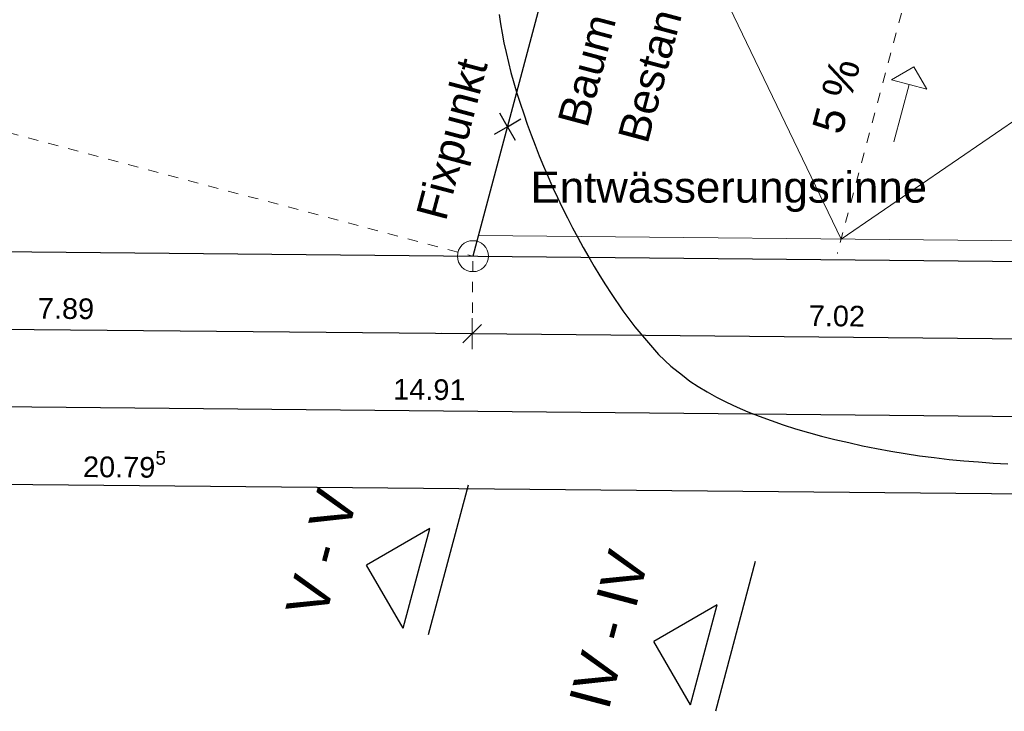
# Model space of a CAD drawing. Header units: metres. Extents: x 4462557 to 4462755, y 5328146 to 5328388.
# Tile 50 of 149: x 4462615.24 to 4462624.77, y 5328218.77 to 5328225.46. Entities that reach past the tile are written whole.
import ezdxf

# ---------------------------------------------------------------- set-up
doc = ezdxf.new("R2010")
doc.units = ezdxf.units.M
doc.header["$PDMODE"] = 65
doc.linetypes.add('AUSGEZOGEN', pattern=[0])
doc.linetypes.add('VERDECKT2_S2', pattern=[0.15, 0.1, -0.05])
doc.layers.add('B31_BEWLIN', color=3, linetype='AUSGEZOGEN')
doc.layers.add('Maßlinie_Allgemein', color=7, linetype='AUSGEZOGEN', lineweight=13)
doc.layers.add('Standard', color=7, linetype='AUSGEZOGEN', lineweight=13)
doc.styles.add('ARIAL', font='ARIAL.TTF')
doc.dimstyles.new('_DIMSTYLE_3', dxfattribs={"dimtxt": 0.2, "dimasz": 0.3, "dimexe": 0, "dimexo": 0, "dimgap": 0.1, "dimtad": 2, "dimrnd": 0.005, "dimzin": 4, "dimdsep": 46, "dimtxsty": 'ARIAL', "dimblk1": 'ALL_ML_STRICH', "dimblk2": 'ALL_ML_STRICH', "dimsah": 1, "dimcen": 0, "dimclrd": 7, "dimclre": 7, "dimclrt": 7, "dimadec": 0, "dimazin": 0, "dimtfac": 1, "dimtdec": 0, "dimtix": 1, "dimtmove": 2, "dimatfit": 3, "dimfxl": 0, "dimtzin": 0, "dimlwd": 0, "dimlwe": 13, "dimarcsym": 0})
doc.dimstyles.new('_DIMSTYLE_5', dxfattribs={"dimtxt": 0.2, "dimasz": 0.3, "dimexe": 0, "dimexo": 0, "dimgap": 0.1, "dimtad": 2, "dimdec": 3, "dimrnd": 0.005, "dimzin": 4, "dimdsep": 46, "dimtxsty": 'ARIAL', "dimblk1": 'ALL_ML_STRICH', "dimblk2": 'ALL_ML_STRICH', "dimsah": 1, "dimcen": 0, "dimclrd": 7, "dimclre": 7, "dimclrt": 7, "dimadec": 0, "dimazin": 0, "dimtfac": 1, "dimtdec": 0, "dimtix": 1, "dimtmove": 2, "dimatfit": 3, "dimfxl": 0, "dimtzin": 0, "dimlwd": 0, "dimlwe": 13, "dimarcsym": 0})
doc.dimstyles.new('_DIMSTYLE_7', dxfattribs={"dimtxt": 0.2, "dimasz": 0.3, "dimexe": 0, "dimexo": 1e-06, "dimgap": 0.1, "dimtad": 2, "dimrnd": 0.005, "dimzin": 4, "dimdsep": 46, "dimtxsty": 'ARIAL', "dimblk1": 'ALL_ML_STRICH', "dimblk2": 'ALL_ML_STRICH', "dimsah": 1, "dimcen": 0, "dimse1": 1, "dimse2": 1, "dimclrd": 7, "dimclre": 7, "dimclrt": 7, "dimadec": 0, "dimazin": 0, "dimtfac": 1, "dimtdec": 0, "dimtix": 1, "dimtmove": 2, "dimatfit": 3, "dimfxl": 0, "dimtzin": 0, "dimlwd": 0, "dimlwe": 13, "dimarcsym": 0})
doc.dimstyles.new('_DIMSTYLE_8', dxfattribs={"dimtxt": 0.2, "dimasz": 0.3, "dimexe": 0, "dimexo": 1e-06, "dimgap": 0.1, "dimtad": 2, "dimdec": 3, "dimrnd": 0.005, "dimzin": 4, "dimdsep": 46, "dimtxsty": 'ARIAL', "dimblk1": 'ALL_ML_STRICH', "dimblk2": 'ALL_ML_STRICH', "dimsah": 1, "dimcen": 0, "dimse1": 1, "dimse2": 1, "dimclrd": 7, "dimclre": 7, "dimclrt": 7, "dimadec": 0, "dimazin": 0, "dimtfac": 1, "dimtdec": 0, "dimtix": 1, "dimtmove": 2, "dimatfit": 3, "dimfxl": 0, "dimtzin": 0, "dimlwd": 0, "dimlwe": 13, "dimarcsym": 0})

# ---------------------------------------------------------------- blocks, each defined once
blk = doc.blocks.new('ALL_ML_STRICH')
at = {"color": 0, "linetype": 'ByBlock', "lineweight": -2}
for p, q in [((0, -0.5), (0, 0.5)), ((-1, 0), (0.5, 0)), ((-0.3, -0.3), (0.3, 0.3))]:
    blk.add_line(p, q, dxfattribs=at)
blk = doc.blocks.new('*D86')
at = {"layer": 'DEFPOINTS', "color": 7, "linetype": 'AUSGEZOGEN', "lineweight": 13}
for p in [(4462605.8528, 5328223.308), (4462626.6451, 5328223.1074), (4462605.8311, 5328221.0581)]:
    blk.add_point(p, dxfattribs=at)
at = {"layer": 'Maßlinie_Allgemein', "color": 7, "linetype": 'AUSGEZOGEN', "lineweight": -2}
for p, q in [((4462605.8311, 5328221.0581), (4462605.8311, 5328221.0581)), ((4462605.8311, 5328221.0581), (4462626.6235, 5328220.8578)), ((4462626.6235, 5328220.8578), (4462626.6235, 5328220.8578))]:
    blk.add_line(p, q, dxfattribs=at)
at = {"layer": 'Maßlinie_Allgemein', "color": 7, "linetype": 'AUSGEZOGEN', "lineweight": 13, "xscale": 0.3, "yscale": 0.3, "zscale": 0.3}
for p, rotation in [((4462605.8311, 5328221.0581), 179.4481825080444), ((4462626.6235, 5328220.8578), 359.4481825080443)]:
    blk.add_blockref('ALL_ML_STRICH', p, dxfattribs=dict(at, rotation=rotation))
at = {"layer": 'Maßlinie_Allgemein', "color": 7, "linetype": 'AUSGEZOGEN', "lineweight": 13, "insert": (4462616.2564, 5328221.1611), "char_height": 0.2, "width": 1.2, "attachment_point": 5, "rotation": 359.44818, "style": 'ARIAL'}
blk.add_mtext('\\A1;{\\A1;{20.79\\H0.132000;\\S5^ ;}}', dxfattribs=at)
blk = doc.blocks.new('*D88')
at = {"layer": 'DEFPOINTS', "color": 7, "linetype": 'AUSGEZOGEN', "lineweight": 13}
for p in [(4462611.7378, 5328223.2519), (4462626.645, 5328223.1068), (4462611.7233, 5328221.7514)]:
    blk.add_point(p, dxfattribs=at)
at = {"layer": 'Maßlinie_Allgemein', "color": 7, "linetype": 'AUSGEZOGEN', "lineweight": -2}
for p, q in [((4462611.7233, 5328221.7514), (4462611.7233, 5328221.7514)), ((4462611.7233, 5328221.7514), (4462626.6306, 5328221.6078)), ((4462626.6306, 5328221.6078), (4462626.6306, 5328221.6078))]:
    blk.add_line(p, q, dxfattribs=at)
at = {"layer": 'Maßlinie_Allgemein', "color": 7, "linetype": 'AUSGEZOGEN', "lineweight": 13, "xscale": 0.3, "yscale": 0.3, "zscale": 0.3}
for p, rotation in [((4462611.7233, 5328221.7514), 179.4481825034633), ((4462626.6306, 5328221.6078), 359.4481825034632)]:
    blk.add_blockref('ALL_ML_STRICH', p, dxfattribs=dict(at, rotation=rotation))
at = {"layer": 'Maßlinie_Allgemein', "color": 7, "linetype": 'AUSGEZOGEN', "lineweight": 13, "insert": (4462619.205, 5328221.8827), "char_height": 0.2, "width": 1, "attachment_point": 5, "rotation": 359.44818, "style": 'ARIAL'}
blk.add_mtext('\\A1;{\\A1;{14.91\\H0.132000;\\S^ ;}}', dxfattribs=at)
blk = doc.blocks.new('*D90')
at = {"layer": 'DEFPOINTS', "color": 7, "linetype": 'AUSGEZOGEN', "lineweight": 13}
for p in [(4462611.7378, 5328223.2519), (4462619.6261, 5328223.1751), (4462611.7306, 5328222.5013)]:
    blk.add_point(p, dxfattribs=at)
at = {"layer": 'Maßlinie_Allgemein', "color": 7, "linetype": 'AUSGEZOGEN', "lineweight": -2}
for p, q in [((4462611.7306, 5328222.5013), (4462611.7306, 5328222.5013)), ((4462611.7306, 5328222.5013), (4462619.6189, 5328222.4253)), ((4462619.6189, 5328222.4253), (4462619.6189, 5328222.4253))]:
    blk.add_line(p, q, dxfattribs=at)
at = {"layer": 'Maßlinie_Allgemein', "color": 7, "linetype": 'AUSGEZOGEN', "lineweight": 13, "xscale": 0.3, "yscale": 0.3, "zscale": 0.3}
for p, rotation in [((4462611.7306, 5328222.5013), 179.4481825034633), ((4462619.6189, 5328222.4253), 359.4481825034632)]:
    blk.add_blockref('ALL_ML_STRICH', p, dxfattribs=dict(at, rotation=rotation))
at = {"layer": 'Maßlinie_Allgemein', "color": 7, "linetype": 'AUSGEZOGEN', "lineweight": 13, "insert": (4462615.6909, 5328222.6666), "char_height": 0.2, "width": 0.8, "attachment_point": 5, "rotation": 359.44818, "style": 'ARIAL'}
blk.add_mtext('\\A1;{\\A1;{7.89\\H0.132000;\\S^ ;}}', dxfattribs=at)
blk = doc.blocks.new('*D91')
at = {"layer": 'DEFPOINTS', "color": 7, "linetype": 'AUSGEZOGEN', "lineweight": 13}
for p in [(4462619.6261, 5328223.1751), (4462626.645, 5328223.1068), (4462619.6189, 5328222.4253)]:
    blk.add_point(p, dxfattribs=at)
at = {"layer": 'Maßlinie_Allgemein', "color": 7, "linetype": 'AUSGEZOGEN', "lineweight": -2}
for p, q in [((4462619.6189, 5328222.4253), (4462619.6189, 5328222.4253)), ((4462619.6189, 5328222.4253), (4462626.6378, 5328222.3577)), ((4462626.6378, 5328222.3577), (4462626.6378, 5328222.3577))]:
    blk.add_line(p, q, dxfattribs=at)
at = {"layer": 'Maßlinie_Allgemein', "color": 7, "linetype": 'AUSGEZOGEN', "lineweight": 13, "xscale": 0.3, "yscale": 0.3, "zscale": 0.3}
for p, rotation in [((4462619.6189, 5328222.4253), 179.4481825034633), ((4462626.6378, 5328222.3577), 359.4481825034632)]:
    blk.add_blockref('ALL_ML_STRICH', p, dxfattribs=dict(at, rotation=rotation))
at = {"layer": 'Maßlinie_Allgemein', "color": 7, "linetype": 'AUSGEZOGEN', "lineweight": 13, "insert": (4462623.1466, 5328222.5948), "char_height": 0.2, "width": 0.8, "attachment_point": 5, "rotation": 359.44818, "style": 'ARIAL'}
blk.add_mtext('\\A1;{\\A1;{7.02\\H0.132000;\\S^ ;}}', dxfattribs=at)
blk = doc.blocks.new('*D95')
at = {"layer": 'DEFPOINTS', "color": 7, "linetype": 'AUSGEZOGEN', "lineweight": 13}
for p in [(4462620.256, 5328244.3845), (4462612.0406, 5328225.1954), (4462619.6261, 5328223.1751)]:
    blk.add_point(p, dxfattribs=at)
at = {"layer": 'Maßlinie_Allgemein', "color": 7, "linetype": 'AUSGEZOGEN', "lineweight": -2}
blk.add_line((4462612.0406, 5328225.1954), (4462617.357, 5328245.1566), dxfattribs=at)
at = {"layer": 'Maßlinie_Allgemein', "color": 7, "linetype": 'AUSGEZOGEN', "lineweight": 13, "xscale": 0.3, "yscale": 0.3, "zscale": 0.3}
for p, rotation in [((4462617.357, 5328245.1566), 75.08618508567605), ((4462612.0406, 5328225.1954), 255.0861850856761)]:
    blk.add_blockref('ALL_ML_STRICH', p, dxfattribs=dict(at, rotation=rotation))
at = {"layer": 'Maßlinie_Allgemein', "color": 7, "linetype": 'AUSGEZOGEN', "lineweight": 13, "insert": (4462614.5092, 5328235.2546), "char_height": 0.2, "width": 1.2, "attachment_point": 5, "rotation": 75.08619, "style": 'ARIAL'}
blk.add_mtext('\\A1;{\\A1;{20.65\\H0.132000;\\S5^ ;}}', dxfattribs=at)
blk = doc.blocks.new('*D101')
at = {"layer": 'DEFPOINTS', "color": 7, "linetype": 'AUSGEZOGEN', "lineweight": 13}
for p in [(4462620.975, 5328228.2397), (4462612.7653, 5328225.0024), (4462619.6261, 5328223.1751)]:
    blk.add_point(p, dxfattribs=at)
at = {"layer": 'Maßlinie_Allgemein', "color": 7, "linetype": 'AUSGEZOGEN', "lineweight": -2}
blk.add_line((4462612.7653, 5328225.0024), (4462614.1142, 5328230.067), dxfattribs=at)
at = {"layer": 'Maßlinie_Allgemein', "color": 7, "linetype": 'AUSGEZOGEN', "lineweight": 13, "xscale": 0.3, "yscale": 0.3, "zscale": 0.3}
for p, rotation in [((4462614.1142, 5328230.067), 75.08618508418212), ((4462612.7653, 5328225.0024), 255.0861850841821)]:
    blk.add_blockref('ALL_ML_STRICH', p, dxfattribs=dict(at, rotation=rotation))
at = {"layer": 'Maßlinie_Allgemein', "color": 7, "linetype": 'AUSGEZOGEN', "lineweight": 13, "insert": (4462613.247, 5328227.6014), "char_height": 0.2, "width": 0.8, "attachment_point": 5, "rotation": 75.08619, "style": 'ARIAL'}
blk.add_mtext('\\A1;{\\A1;{5.24\\H0.132000;\\S^ ;}}', dxfattribs=at)
blk = doc.blocks.new('*D273')
at = {"layer": 'DEFPOINTS', "color": 7, "linetype": 'AUSGEZOGEN', "lineweight": 13}
for p in [(4462615.5424, 5328232.1265), (4462615.5424, 5328232.1265), (4462607.9113, 5328223.2891)]:
    blk.add_point(p, dxfattribs=at)
at = {"layer": 'Maßlinie_Allgemein', "color": 7, "linetype": 'AUSGEZOGEN', "lineweight": -2}
blk.add_line((4462615.5424, 5328232.1265), (4462610.6146, 5328233.439), dxfattribs=at)
at = {"layer": 'Maßlinie_Allgemein', "color": 7, "linetype": 'AUSGEZOGEN', "lineweight": 13, "xscale": 0.3, "yscale": 0.3, "zscale": 0.3}
for p, rotation in [((4462610.6146, 5328233.439), 165.0861850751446), ((4462615.5424, 5328232.1265), 345.0861850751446)]:
    blk.add_blockref('ALL_ML_STRICH', p, dxfattribs=dict(at, rotation=rotation))
at = {"layer": 'Maßlinie_Allgemein', "color": 7, "linetype": 'AUSGEZOGEN', "lineweight": 13, "insert": (4462612.5525, 5328232.9264), "char_height": 0.2, "width": 0.8, "attachment_point": 5, "rotation": 165.08619, "style": 'ARIAL'}
blk.add_mtext('\\A1;{\\A1;{5.10\\H0.132000;\\S^ ;}}', dxfattribs=at)
blk = doc.blocks.new('COMPLEXOBJECT_112')
at = {"layer": 'Standard', "color": 7, "linetype": 'AUSGEZOGEN', "lineweight": 25}
for q in [(4462619.8854, 5328224.5576), (4462620.0904, 5328224.503), (4462619.8308, 5328224.3526), (4462620.0358, 5328224.298)]:
    blk.add_line((4462619.9606, 5328224.4278), q, dxfattribs=at)

msp = doc.modelspace()

# ---------------------------------------------------------------- linework, layer by layer
at = {"layer": 'B31_BEWLIN', "color": 250, "linetype": 'AUSGEZOGEN'}
msp.add_lwpolyline([(4462619.88047, 5328225.51518), (4462619.89343, 5328225.42468), (4462619.9078, 5328225.33403), (4462619.92544, 5328225.24085), (4462619.94712, 5328225.14579), (4462619.96881, 5328225.05072), (4462619.99376, 5328224.95314), (4462620.02136, 5328224.85382), (4462620.05036, 5328224.75435), (4462620.08218, 5328224.65454), (4462620.11742, 5328224.55363), (4462620.15188, 5328224.45209), (4462620.18915, 5328224.35023), (4462620.22861, 5328224.24882), (4462620.26806, 5328224.14742), (4462620.30955, 5328224.04506), (4462620.35338, 5328223.94457), (4462620.39722, 5328223.84408), (4462620.44324, 5328223.74405), (4462620.49083, 5328223.64525), (4462620.53983, 5328223.5463), (4462620.58978, 5328223.44937), (4462620.64207, 5328223.3543), (4462620.69358, 5328223.25861), (4462620.74683, 5328223.16557), (4462620.8004, 5328223.07533), (4462620.85397, 5328222.9851), (4462620.90927, 5328222.89751), (4462620.96428, 5328222.81352), (4462621.0757, 5328222.64537), (4462621.19095, 5328222.49172), (4462621.30567, 5328222.35806), (4462621.4218, 5328222.22425), (4462621.53882, 5328222.11026), (4462621.65334, 5328222.02172), (4462621.72345, 5328221.96562), (4462621.80407, 5328221.91211), (4462621.89205, 5328221.86058), (4462621.9808, 5328221.80968), (4462622.0777, 5328221.76139), (4462622.18194, 5328221.71509), (4462622.28478, 5328221.66896), (4462622.39496, 5328221.62482), (4462622.51048, 5328221.58362), (4462622.62537, 5328221.5432), (4462622.74621, 5328221.50494), (4462622.87159, 5328221.46899), (4462622.99697, 5328221.43305), (4462623.12767, 5328221.40005), (4462623.26089, 5328221.37031), (4462623.39333, 5328221.33995), (4462623.52969, 5328221.3127), (4462623.66716, 5328221.28888), (4462623.80603, 5328221.26489), (4462623.94663, 5328221.24355), (4462624.08835, 5328221.22564), (4462624.23085, 5328221.20835), (4462624.37367, 5328221.19387), (4462624.51621, 5328221.18298), (4462624.65874, 5328221.17209), (4462624.80019, 5328221.16418)], dxfattribs=at)
msp.add_lwpolyline([(4462619.88047, 5328225.51518), (4462619.89343, 5328225.42468), (4462619.9078, 5328225.33403), (4462619.92544, 5328225.24085), (4462619.94712, 5328225.14579), (4462619.96881, 5328225.05072), (4462619.99376, 5328224.95314), (4462620.02136, 5328224.85382), (4462620.05036, 5328224.75435), (4462620.08218, 5328224.65454), (4462620.11742, 5328224.55363), (4462620.15188, 5328224.45209), (4462620.18915, 5328224.35023), (4462620.22861, 5328224.24882), (4462620.26806, 5328224.14742), (4462620.30955, 5328224.04506), (4462620.35338, 5328223.94457), (4462620.39722, 5328223.84408), (4462620.44324, 5328223.74405), (4462620.49083, 5328223.64525), (4462620.53983, 5328223.5463), (4462620.58978, 5328223.44937), (4462620.64207, 5328223.3543), (4462620.69358, 5328223.25861), (4462620.74683, 5328223.16557), (4462620.8004, 5328223.07533), (4462620.85397, 5328222.9851), (4462620.90927, 5328222.89751), (4462620.96428, 5328222.81352), (4462621.0757, 5328222.64537), (4462621.19095, 5328222.49172), (4462621.30567, 5328222.35806), (4462621.4218, 5328222.22425), (4462621.53882, 5328222.11026), (4462621.65334, 5328222.02172), (4462621.72345, 5328221.96562), (4462621.80407, 5328221.91211), (4462621.89205, 5328221.86058), (4462621.9808, 5328221.80968), (4462622.0777, 5328221.76139), (4462622.18194, 5328221.71509), (4462622.28478, 5328221.66896), (4462622.39496, 5328221.62482), (4462622.51048, 5328221.58362), (4462622.62537, 5328221.5432), (4462622.74621, 5328221.50494), (4462622.87159, 5328221.46899), (4462622.99697, 5328221.43305), (4462623.12767, 5328221.40005), (4462623.26089, 5328221.37031), (4462623.39333, 5328221.33995), (4462623.52969, 5328221.3127), (4462623.66716, 5328221.28888), (4462623.80603, 5328221.26489), (4462623.94663, 5328221.24355), (4462624.08835, 5328221.22564), (4462624.23085, 5328221.20835), (4462624.37367, 5328221.19387), (4462624.51621, 5328221.18298), (4462624.65874, 5328221.17209), (4462624.80019, 5328221.16418)], dxfattribs=at)
at = {"layer": 'Standard', "color": 7, "linetype": 'VERDECKT2_S2', "lineweight": 13}
msp.add_line((4462624.59508, 5328228.62085), (4462623.15111, 5328223.19928), dxfattribs=at)
at = {"layer": 'Standard', "color": 7, "linetype": 'AUSGEZOGEN', "lineweight": 18}
for p, q in [((4462620.97504, 5328228.23968), (4462619.62615, 5328223.1751)), ((4462623.89113, 5328225.00637), (4462623.67481, 5328224.88105)), ((4462623.89113, 5328225.00637), (4462624.01645, 5328224.79005)), ((4462624.01645, 5328224.79005), (4462623.67481, 5328224.88105)), ((4462623.84563, 5328224.83555), (4462623.6981, 5328224.28164)), ((4462626.69833, 5328223.30699), (4462619.67928, 5328223.3746))]:
    msp.add_line(p, q, dxfattribs=at)
at = {"layer": 'Standard', "color": 7, "linetype": 'AUSGEZOGEN', "lineweight": 13}
for p, q in [((4462620.92357, 5328228.04642), (4462623.18881, 5328223.3408)), ((4462623.18881, 5328223.3408), (4462627.4945, 5328226.29633))]:
    msp.add_line(p, q, dxfattribs=at)
at = {"layer": 'Standard', "color": 7, "linetype": 'AUSGEZOGEN', "lineweight": 25}
for p, q in [((4462620.47621, 5328226.36384), (4462619.6269, 5328223.17501)), ((4462611.7378, 5328223.25187), (4462650.92824, 5328222.87046)), ((4462619.57919, 5328220.9589), (4462619.19315, 5328219.50943)), ((4462619.20893, 5328220.54009), (4462618.59709, 5328220.18561)), ((4462618.95157, 5328219.57377), (4462619.20893, 5328220.54009)), ((4462618.95157, 5328219.57377), (4462618.59709, 5328220.18561)), ((4462622.35735, 5328220.21898), (4462621.9713, 5328218.76951)), ((4462621.98709, 5328219.80016), (4462621.37525, 5328219.44569)), ((4462621.72972, 5328218.83385), (4462621.98709, 5328219.80016)), ((4462621.72972, 5328218.83385), (4462621.37525, 5328219.44569))]:
    msp.add_line(p, q, dxfattribs=at)
at = {"layer": 'Standard', "color": 7, "linetype": 'VERDECKT2_S2', "lineweight": 18}
for p in [(4462612.04058, 5328225.19542), (4462619.61893, 5328222.42535)]:
    msp.add_line(p, (4462619.62615, 5328223.1751), dxfattribs=at)
at = {"layer": 'Standard', "color": 7, "linetype": 'AUSGEZOGEN', "lineweight": 18}
msp.add_circle((4462619.62615, 5328223.1751), 0.15, dxfattribs=at)

# ---------------------------------------------------------------- block references
at = {"layer": 'Standard', "color": 7, "linetype": 'AUSGEZOGEN', "lineweight": 25}
msp.add_blockref('COMPLEXOBJECT_112', (0, 0), dxfattribs=at)

# ---------------------------------------------------------------- texts
at = {"layer": 'Standard', "color": 7, "linetype": 'AUSGEZOGEN', "lineweight": 13, "insert": (4462612.96148, 5328223.96082), "char_height": 0.5, "width": 6.1985645, "attachment_point": 1, "rotation": 74.648734, "line_spacing_factor": 1.204819, "style": 'ARIAL'}
msp.add_mtext('{\\fArial|i0|b0;\\H0.500000;\\W1.000000;\\C7;Flur - Nr. 665 / 17}\\P{\\fArial|i0|b0;\\H0.500000;\\W1.000000;\\C7;mit 21.546 m²}\\P', dxfattribs=at)
at = {"layer": 'Standard', "color": 7, "linetype": 'AUSGEZOGEN', "lineweight": 18, "insert": (4462620.44219, 5328224.48422), "char_height": 0.3, "width": 1.6952322, "attachment_point": 1, "rotation": 75.091648, "line_spacing_factor": 1.204819, "style": 'ARIAL'}
msp.add_mtext('{\\fArial|i0|b0;\\H0.300000;\\W1.000000;\\C7;Baum}\\P{\\fArial|i0|b0;\\H0.300000;\\W1.000000;\\C7;Bestand}\\P', dxfattribs=at)
at = {"layer": 'Standard', "color": 7, "linetype": 'AUSGEZOGEN', "lineweight": 18, "style": 'ARIAL'}
for s, insert, char_height, width, attachment_point, rotation in [('\\W1.00;Fixpunkt', (4462619.45053, 5328223.48115), 0.3, 1.7402836, 7, 75.091648), ('{\\fArial|i0|b0;\\H0.300000;\\W1.000000;\\C7;5 %}\\P', (4462623.28871, 5328224.68728), 0.3, 0.8747934, 8, 75.086185), ('\\W0.99;V\\~-\\~V', (4462618.35551, 5328220.24995), 0.4, 1.4388454, 8, 75.086185), ('\\W0.99;IV\\~-\\~IV', (4462621.13367, 5328219.51003), 0.4, 1.7452628, 8, 75.086185)]:
    msp.add_mtext(s, dxfattribs=dict(at, insert=insert, char_height=char_height, width=width, attachment_point=attachment_point, rotation=rotation))
at = {"layer": 'Standard', "color": 7, "linetype": 'AUSGEZOGEN', "lineweight": 18, "insert": (4462620.1837, 5328223.60252), "char_height": 0.3, "width": 3.9708689, "attachment_point": 7, "style": 'ARIAL'}
msp.add_mtext('\\W1.01;Entwässerungsrinne', dxfattribs=at)

# ---------------------------------------------------------------- dimensions: what is measured, and where the dimension line sits
at = {"layer": 'Maßlinie_Allgemein', "color": 7, "linetype": 'AUSGEZOGEN', "lineweight": 13}
for base, p1, p2, angle, dimstyle, picture, middle in [((4462617.35701, 5328245.15664), (4462619.62615, 5328223.1751), (4462620.25595, 5328244.38455), 75.086185, '_DIMSTYLE_8', '*D95', (4462614.50923, 5328235.25462)), ((4462610.61455, 5328233.43897), (4462615.54237, 5328232.12651), (4462607.91126, 5328223.28909), 165.086185, '_DIMSTYLE_7', '*D273', (4462612.55249, 5328232.92636)), ((4462614.11421, 5328230.06698), (4462619.62615, 5328223.1751), (4462620.97504, 5328228.23968), 75.086185, '_DIMSTYLE_7', '*D101', (4462613.24703, 5328227.6014)), ((4462626.62346, 5328220.85782), (4462605.83114, 5328221.05807), (4462626.62346, 5328220.85782), 359.448183, '_DIMSTYLE_5', '*D86', (4462616.2564, 5328221.16108)), ((4462626.63057, 5328221.60778), (4462611.72334, 5328221.75136), (4462626.63057, 5328221.60778), 359.448183, '_DIMSTYLE_3', '*D88', (4462619.20497, 5328221.88272)), ((4462619.61893, 5328222.42535), (4462611.73057, 5328222.50132), (4462619.61893, 5328222.42535), 359.448183, '_DIMSTYLE_3', '*D90', (4462615.69095, 5328222.6666)), ((4462626.63779, 5328222.35775), (4462619.61893, 5328222.42535), (4462626.63779, 5328222.35775), 359.448183, '_DIMSTYLE_3', '*D91', (4462623.14661, 5328222.59479))]:
    dim = msp.add_linear_dim(base=base, p1=p1, p2=p2, angle=angle, dimstyle=dimstyle, override={"dimpost": '<>', "dimclrd": 7, "dimclre": 7, "dimclrt": 7, "dimlwd": 0, "dimlwe": 13}, dxfattribs=at)
    dim.commit()
    dim.dimension.update_dxf_attribs({"geometry": picture, "text_midpoint": middle, "dimtype": 160})

doc.saveas('drawing.dxf')
